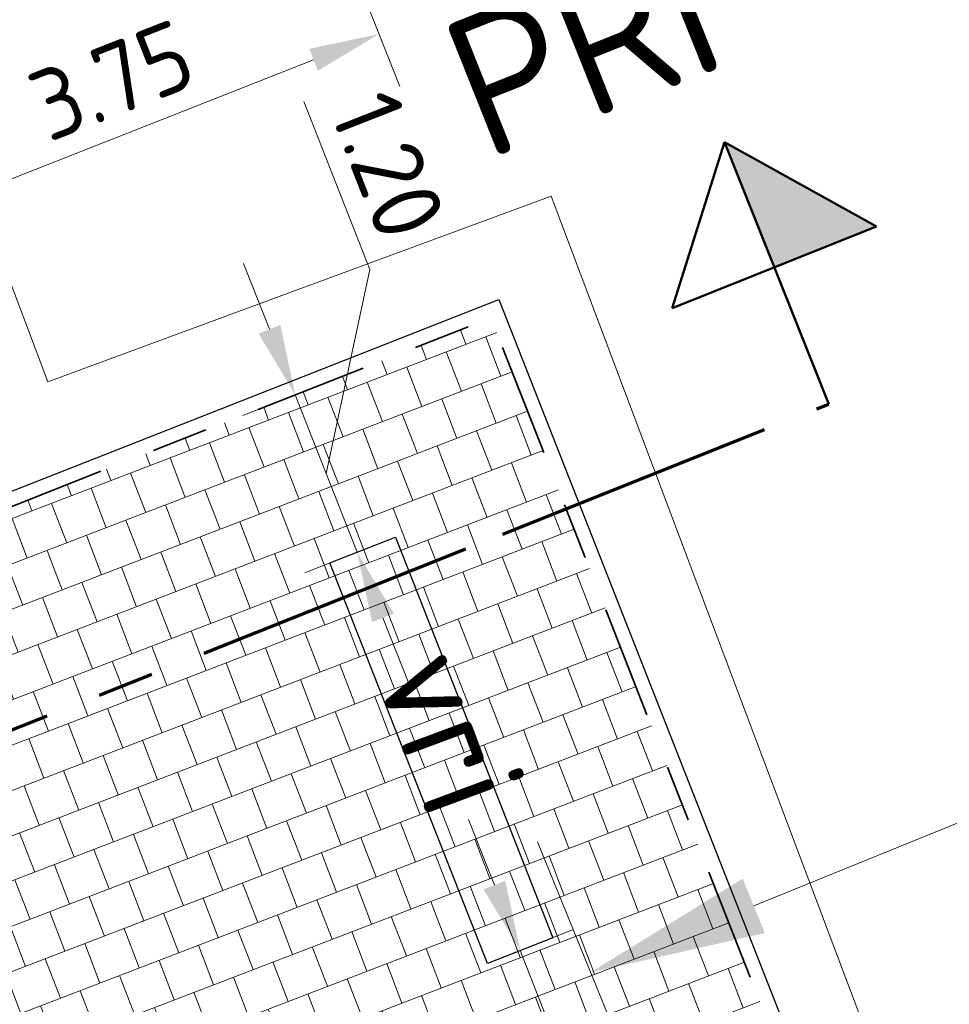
# Model space of a CAD drawing. Header units: metres. Extents: x 39929 to 50394, y 387420 to 399996.
# Tile 87 of 96: x 49109.46 to 49116.06, y 391683.71 to 391690.69. Entities that reach past the tile are written whole.
import ezdxf
from ezdxf.enums import TextEntityAlignment as Align

# ---------------------------------------------------------------- set-up
doc = ezdxf.new("R2010")
doc.units = ezdxf.units.M
for name, pattern in [('CENTER2', [28.575000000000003, 19.05, -3.175, 3.175, -3.175]), ('VH-OPSLUITBAND-SO', [10, 4, -2, 2, -2]), ('XX-CENTER', [8, 5, -1, 1, -1]), ('ZZ-CENTER-SO', [8, 5, -1, 1, -1])]:
    doc.linetypes.add(name, pattern=pattern)
for name, color, linetype, lineweight in [('N-WE-IE-MEUBILAIR-S', 7, 'Continuous', 25), ('N-WE-VH-KANTOPSLUITING_OPSLUITBAND_100X200-G', 150, 'VH-OPSLUITBAND-SO', 35), ('N-WE-VH-KANTVERHARDING-SD', 7, 'Continuous', 25), ('N-WE-VH-OPENVERHARDING_TEGEL-A', 7, 'Continuous', 18), ('Topo', 7, 'Continuous', 18), ('X-XX-AL-DWARSPROFIEL-G', 7, 'CENTER2', 80), ('X-XX-AL-GRENS_WERK-G', 7, 'ZZ-WERKGRENS-SO', 18), ('X-XX-AL-T18', 10, 'Continuous', 18), ('X-XX-AL-T25', 7, 'Continuous', 25), ('X-XX-AL-T50', 7, 'Continuous', 50), ('X-XX-AL-TEKENBLAD_KADER_BLAD4-VIEWPORT-G', 1, 'Continuous', 18), ('X-XX-AL-VERWIJZING_DOORSNEDE-G', 7, 'ZZ-CENTER-SO', 18), ('X-XX-AL_500-M', 7, 'Continuous', 18)]:
    doc.layers.add(name, color=color, linetype=linetype, lineweight=lineweight)
doc.layers.add('N-WE-VH-VERHARDING_ASFALT_FIETSPAD-A', color=151, linetype='Continuous', lineweight=18, transparency=0.25)
doc.styles.add('NLCS-ISO', font='NLCS-ISO.ttf')
doc.styles.add('NLCS-ISO-ANNOTATIVE-T25', font='NLCS-ISO.ttf', dxfattribs={"height": 2.5})
doc.linetypes.add('ZZ-WERKGRENS-SO', pattern='A,2,-3,[137,NLCS.SHX,S=0.05,R=0,X=-0.55,Y=-0.675],-3,2', length=10)
doc.dimstyles.new('NLCS-ANNOTATIVE-T25-PIJL_l2_h1', dxfattribs={"dimtxt": 2.5, "dimasz": 2.5, "dimexe": 2, "dimexo": 2, "dimgap": 0.7, "dimtad": 1, "dimzin": 0, "dimdsep": 46, "dimtxsty": 'NLCS-ISO-ANNOTATIVE-T25', "dimcen": 0, "dimdle": 2, "dimclrd": 256, "dimclre": 256, "dimclrt": 256, "dimadec": 1, "dimazin": 0, "dimtfac": 1, "dimtofl": 0, "dimtmove": 1, "dimatfit": 0, "dimfxl": 2, "dimfxlon": 1, "dimtfillclr": 256, "dimtolj": 1, "dimtzin": 0, "dimlwd": 18, "dimlwe": 18, "dimarcsym": 0})
picture_1 = doc.add_image_def('image1.tif', size_in_pixel=(8000, 10000))

# ---------------------------------------------------------------- blocks, each defined once
blk = doc.blocks.new('dwppijl2')
at = {"layer": 'X-XX-AL-DWARSPROFIEL-G', "linetype": 'Continuous'}
blk.add_hatch(color=256, dxfattribs=at).paths.add_polyline_path([(0.5920573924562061, 0.7918486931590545), (-1.060723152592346e-11, 0.7918486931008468), (-1.270225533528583e-10, 1.517450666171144)])
at = {"layer": 'X-XX-AL-VERWIJZING_DOORSNEDE-G', "linetype": 'Continuous', "lineweight": 50, "flags": 128}
for points in [[(-1.270225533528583e-10, 1.517450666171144), (-0.5920573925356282, 0.7918486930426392)], [(0, 0), (-1.270225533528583e-10, 1.517450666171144)], [(-1.270225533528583e-10, 1.517450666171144), (0.5920573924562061, 0.7918486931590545)], [(0.5920573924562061, 0.7918486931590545), (-0.5920573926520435, 0.7918486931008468)]]:
    blk.add_lwpolyline(points, dxfattribs=at)
blk = doc.blocks.new('*U309')
at = {"layer": 'X-XX-AL-VERWIJZING_DOORSNEDE-G', "color": 7, "linetype": 'XX-CENTER', "lineweight": 70, "ltscale": 2, "extrusion": (0.3704243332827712, -0.9288626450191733, 0)}
blk.add_lwpolyline([(6.17421978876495e-12, 0), (43.41213369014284, 0), (55.86487445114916, 0)], dxfattribs=at)
at = {"layer": 'X-XX-AL-T25', "color": 7, "linetype": 'Continuous', "lineweight": 25, "xscale": 6.590000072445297, "yscale": 6.590000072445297, "zscale": 6.590000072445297, "rotation": 21.74178939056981}
blk.add_blockref('dwppijl2', (51.89079504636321, 20.69370887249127), dxfattribs=at)
at = {"layer": 'X-XX-AL-T18', "style": 'NLCS-ISO'}
blk.add_attdef('777.07m.', (-0.1983268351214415, 1.104728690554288), '', height=1.8, rotation=21.74178629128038, dxfattribs=at)
at = {"layer": 'X-XX-AL-T50', "style": 'NLCS-ISO'}
blk.add_attdef('77', text='', height=5, rotation=21.74178629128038, dxfattribs=at).set_placement((46.3344300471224, 34.62664854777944), align=Align.MIDDLE_CENTER)
blk = doc.blocks.new('*D319')
at = {"layer": 'Defpoints', "color": 0, "transparency": 16777216}
for p in [(49127.38865326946, 391689.5822595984), (49129.17749122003, 391685.1879212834), (49115.29866445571, 391679.5381578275)]:
    blk.add_point(p, dxfattribs=at)
at = {"layer": 'X-XX-AL_500-M', "lineweight": 18, "transparency": 16777216}
for p, q in [((49127.76568838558, 391688.6560606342), (49127.01161815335, 391690.5084585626)), ((49114.66757521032, 391684.4037900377), (49126.23090456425, 391689.1109657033)), ((49113.88686162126, 391683.0062971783), (49113.13279138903, 391684.8586951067))]:
    blk.add_line(p, q, dxfattribs=at)
at = {"layer": 'X-XX-AL_500-M', "transparency": 16777216}
for points in [[(49126.15235558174, 391689.3039238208), (49126.30945354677, 391688.9180075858), (49127.38865326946, 391689.5822595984)], [(49114.58902622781, 391684.5967481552), (49114.74612419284, 391684.2108319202), (49113.50982650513, 391683.9324961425)]]:
    blk.add_solid(points, dxfattribs=at)
at = {"layer": 'X-XX-AL_500-M', "transparency": 16777216, "insert": (49120.08163064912, 391687.6604218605), "char_height": 1.25, "attachment_point": 5, "rotation": 22.15015140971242, "style": 'NLCS-ISO-ANNOTATIVE-T25'}
blk.add_mtext('\\A1;15.00', dxfattribs=at)
blk = doc.blocks.new('*D455')
at = {"layer": 'Defpoints', "color": 0, "transparency": 16777216}
for p in [(49113.00971209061, 391684.0866590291), (49113.44915748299, 391682.9700177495), (49113.44915748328, 391682.9700177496)]:
    blk.add_point(p, dxfattribs=at)
at = {"layer": 'X-XX-AL_500-M', "lineweight": 18, "transparency": 16777216}
for p, q in [((49112.82660984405, 391684.551926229), (49112.64350759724, 391685.0171934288)), ((49113.00971209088, 391684.0866590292), (49113.38192585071, 391684.2331408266)), ((49113.00971209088, 391684.0866590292), (49113.44915748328, 391682.9700177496)), ((49113.22943478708, 391683.5283383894), (49114.30727737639, 391683.1379291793)), ((49113.44915748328, 391682.9700177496), (49113.82137124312, 391683.116499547)), ((49114.30727737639, 391683.1379291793), (49114.77601912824, 391681.9468451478)), ((49113.63225973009, 391682.5047505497), (49113.8153619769, 391682.0394833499))]:
    blk.add_line(p, q, dxfattribs=at)
at = {"layer": 'X-XX-AL_500-M', "transparency": 16777216}
for points in [[(49112.90415437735, 391684.5824432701), (49112.74906531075, 391684.5214091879), (49113.00971209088, 391684.0866590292)], [(49113.70980426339, 391682.5352675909), (49113.55471519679, 391682.4742335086), (49113.44915748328, 391682.9700177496)]]:
    blk.add_solid(points, dxfattribs=at)
at = {"layer": 'X-XX-AL_500-M', "transparency": 16777216, "insert": (49114.90455666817, 391682.685206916), "char_height": 0.5, "attachment_point": 5, "rotation": 291.48172811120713, "style": 'NLCS-ISO-ANNOTATIVE-T25'}
blk.add_mtext('\\A1;1.20', dxfattribs=at)
blk = doc.blocks.new('*D454')
at = {"layer": 'Defpoints', "color": 0, "transparency": 16777216}
for p in [(49111.41307403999, 391688.0298857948), (49111.85251943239, 391686.9132445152), (49111.85251943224, 391686.9132445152)]:
    blk.add_point(p, dxfattribs=at)
at = {"layer": 'X-XX-AL_500-M', "lineweight": 18, "transparency": 16777216}
for p, q in [((49111.94340782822, 391688.9190318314), (49111.47466607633, 391690.1101158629)), ((49111.22997179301, 391688.4951529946), (49111.04686954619, 391688.9604201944)), ((49111.63279673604, 391687.471565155), (49111.94340782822, 391688.9190318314)), ((49111.41307403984, 391688.0298857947), (49111.04086028, 391687.8834039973)), ((49111.41307403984, 391688.0298857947), (49111.85251943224, 391686.9132445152)), ((49111.85251943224, 391686.9132445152), (49111.4803056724, 391686.7667627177)), ((49112.03562167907, 391686.4479773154), (49112.21872392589, 391685.9827101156))]:
    blk.add_line(p, q, dxfattribs=at)
at = {"layer": 'X-XX-AL_500-M', "transparency": 16777216}
for points in [[(49111.30751632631, 391688.5256700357), (49111.15242725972, 391688.4646359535), (49111.41307403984, 391688.0298857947)], [(49112.11316621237, 391686.4784943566), (49111.95807714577, 391686.4174602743), (49111.85251943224, 391686.9132445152)]]:
    blk.add_solid(points, dxfattribs=at)
at = {"layer": 'X-XX-AL_500-M', "transparency": 16777216, "insert": (49112.0719453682, 391689.6573935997), "char_height": 0.5, "attachment_point": 5, "rotation": 291.4817281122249, "style": 'NLCS-ISO-ANNOTATIVE-T25'}
blk.add_mtext('\\A1;1.20', dxfattribs=at)
blk = doc.blocks.new('*D465')
at = {"layer": 'Defpoints', "color": 0, "transparency": 16777216}
for p in [(49112.00868512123, 391690.5898289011), (49112.80115152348, 391688.5761527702), (49109.28991154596, 391687.1943318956)]:
    blk.add_point(p, dxfattribs=at)
at = {"layer": 'X-XX-AL_500-M', "lineweight": 18, "transparency": 16777216}
for p, q in [((49112.15516691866, 391690.2176151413), (49111.86220332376, 391690.962042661)), ((49108.96271234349, 391689.3911102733), (49111.54341792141, 391690.4067266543)), ((49108.64392694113, 391688.8357942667), (49108.35096334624, 391689.5802217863))]:
    blk.add_line(p, q, dxfattribs=at)
at = {"layer": 'X-XX-AL_500-M', "transparency": 16777216}
for points in [[(49111.51290088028, 391690.4842711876), (49111.57393496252, 391690.329182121), (49112.00868512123, 391690.5898289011)], [(49108.93219530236, 391689.4686548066), (49108.99322938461, 391689.31356574), (49108.4974451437, 391689.2080080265)]]:
    blk.add_solid(points, dxfattribs=at)
at = {"layer": 'X-XX-AL_500-M', "transparency": 16777216, "insert": (49110.11024537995, 391690.2618268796), "char_height": 0.5, "attachment_point": 5, "rotation": 21.481728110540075, "style": 'NLCS-ISO-ANNOTATIVE-T25'}
blk.add_mtext('\\A1;3.75', dxfattribs=at)

msp = doc.modelspace()

# ---------------------------------------------------------------- hatches: boundary and pattern name
at = {"layer": 'N-WE-VH-OPENVERHARDING_TEGEL-A', "true_color": 0xffffff}
h = msp.add_hatch(dxfattribs=at)
h.set_pattern_fill('AVH-TEGEL_300X300_HALFST', angle=111, style=0, pattern_type=2)
h.set_pattern_definition([(111, (49110.42392703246, 391682.4019247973), (-0.2475474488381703, 0.2263189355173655), [0.3, -0.3]), (201, (49110.42392703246, 391682.4019247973), (0.1075103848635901, -0.2800741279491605), [])])
edge = h.paths.add_edge_path()
edge.add_line((49103.22862879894, 391702.3296771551), (49102.91255081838, 391701.9740167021))
edge.add_arc((49104.34483008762, 391700.6953548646), 1.919999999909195, 138.243238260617, 202.0587737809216)
edge.add_line((49102.5653758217, 391699.9742844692), (49105.50324009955, 391692.7242362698))
edge.add_line((49105.50324009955, 391692.7242362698), (49107.05745089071, 391688.7997040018))
edge.add_line((49107.05745089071, 391688.7997040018), (49109.6614250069, 391682.0977016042))
edge.add_line((49109.6614250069, 391682.0977016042), (49110.42392683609, 391682.4019252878))
edge.add_line((49110.42392683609, 391682.4019252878), (49111.81429944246, 391678.9289512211))
edge.add_line((49111.81429944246, 391678.9289512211), (49111.84392692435, 391678.8386061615))
edge.add_line((49111.84392692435, 391678.8386061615), (49112.79082911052, 391679.0035342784))
edge.add_line((49112.79082911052, 391679.0035342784), (49113.03695719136, 391679.1020270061))
edge.add_line((49113.03695719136, 391679.1020270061), (49111.75609714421, 391682.3028280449))
edge.add_line((49111.75609714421, 391682.3028280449), (49114.7994095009, 391683.5004996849))
edge.add_line((49114.7994095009, 391683.5004996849), (49112.80212866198, 391688.57563819))
edge.add_line((49112.80212866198, 391688.57563819), (49109.28991154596, 391687.1943318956))
edge.add_line((49109.28991154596, 391687.1943318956), (49103.22862879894, 391702.3296771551))
at = {"layer": 'N-WE-VH-VERHARDING_ASFALT_FIETSPAD-A', "transparency": 33554508}
h = msp.add_hatch(dxfattribs=at)
h.set_pattern_fill('ANSI37', color=256, scale=0.2)
h.set_pattern_definition([(45, (0, 0), (-0.4490128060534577, 0.4490128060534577), []), (135, (0, 0), (-0.4490128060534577, -0.4490128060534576), [])])
edge = h.paths.add_edge_path()
edge.add_line((49100.16, 391681.611), (49103.225, 391679.18))
edge.add_line((49103.225, 391679.18), (49103.809, 391679.601))
edge.add_line((49103.809, 391679.601), (49105.835, 391680.466))
edge.add_line((49105.835, 391680.466), (49106.319, 391680.425))
edge.add_line((49106.319, 391680.425), (49107.032, 391680.243))
edge.add_line((49107.032, 391680.243), (49107.26099999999, 391680.063))
edge.add_line((49107.26099999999, 391680.063), (49107.68700000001, 391678.753))
edge.add_line((49107.68700000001, 391678.753), (49107.746, 391678.354))
edge.add_line((49107.746, 391678.354), (49110.98606585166, 391678.6939443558))
edge.add_line((49110.98606585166, 391678.6939443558), (49110.68199999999, 391679.3320000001))
edge.add_line((49110.68199999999, 391679.3320000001), (49109.633, 391681.9500000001))
edge.add_line((49109.633, 391681.9500000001), (49102.41599999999, 391700.128))
edge.add_line((49102.41599999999, 391700.128), (49102.318, 391700.559))
edge.add_arc((49057.30469114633, 391708.569141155), 45.7204586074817, 349.9098088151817, 351.1840741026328)
edge.add_arc((49053.71383989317, 391743.8632611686), 64.56022579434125, 319.0635371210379, 320.3378024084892)
edge.add_line((49103.41364659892, 391702.6570484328), (49099.648, 391698.439))
edge.add_line((49099.648, 391698.439), (49100.495, 391697.975))
edge.add_line((49100.495, 391697.975), (49103.2115, 391691.1175))
edge.add_line((49103.2115, 391691.1175), (49105.928, 391684.26))
edge.add_line((49105.928, 391684.26), (49105.626, 391683.704))
edge.add_line((49105.626, 391683.704), (49100.776, 391681.352))
edge.add_line((49100.776, 391681.352), (49100.16, 391681.611))
at = {"layer": 'X-XX-AL-TEKENBLAD_KADER_BLAD4-VIEWPORT-G'}
h = msp.add_hatch(dxfattribs=at)
h.set_pattern_fill('ANSI31', color=256, scale=10)
h.set_pattern_definition([(45, (0, 0), (-22.45064030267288, 22.45064030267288), [])])
h.paths.add_polyline_path([(48854.833, 391541.357), (49369.956, 391541.357), (49369.956, 391845.8535), (48854.833, 391845.8535)])

# ---------------------------------------------------------------- linework, layer by layer
at = {"layer": 'N-WE-IE-MEUBILAIR-S', "flags": 128}
msp.add_lwpolyline([(49112.77707849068, 391683.9951079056), (49111.65868843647, 391686.8369638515), (49112.12395563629, 391687.0200660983), (49113.24234569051, 391684.1782101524)], close=True, dxfattribs=at)
at = {"layer": 'N-WE-VH-KANTOPSLUITING_OPSLUITBAND_100X200-G', "ltscale": 0.2, "flags": 128}
msp.add_lwpolyline([(49109.28991154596, 391687.1943318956), (49112.80115152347, 391688.5761527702), (49114.79843236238, 391683.5010142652), (49111.75512000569, 391682.3033426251), (49113.03544242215, 391679.1038850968)], dxfattribs=at)
at = {"layer": 'N-WE-VH-KANTVERHARDING-SD', "flags": 128}
msp.add_lwpolyline([(49103.30284163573, 391702.412805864), (49106.98752218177, 391693.31976785), (49108.54594879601, 391689.3845902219), (49109.34673999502, 391687.3241614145), (49112.85758451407, 391688.7058266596), (49114.9281062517, 391683.4445812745), (49111.885115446, 391682.2476513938)], dxfattribs=at)
at = {"layer": 'X-XX-AL-GRENS_WERK-G', "ltscale": 0.5, "flags": 128}
msp.add_lwpolyline([(48919.77389877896, 391603.5003030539), (48940.82917657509, 391608.7868358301), (48963.19568243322, 391616.078825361), (48995.1966994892, 391628.0438436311), (49016.45438758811, 391636.4107917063), (49014.42537732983, 391643.4133770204), (49027.88266925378, 391646.6143490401), (49037.48611461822, 391649.7921491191), (49044.791119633, 391652.3698739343), (49054.29389823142, 391658.9117400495), (49059.95168818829, 391662.2293724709), (49069.61461415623, 391666.1248469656), (49073.65553952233, 391669.1681503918), (49077.47460665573, 391674.1510425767), (49079.80747926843, 391682.0433834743), (49080.15119173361, 391688.8781534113), (49079.50195473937, 391692.6391864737), (49076.0838924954, 391696.1520305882), (49079.19691413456, 391701.0618245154), (49081.7174967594, 391700.0499762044), (49087.04508204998, 391700.1645244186), (49091.81891070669, 391701.9018539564), (49101.38969118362, 391709.6385970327), (49105.85799531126, 391703.758404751), (49104.23489230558, 391702.4601755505), (49109.65795795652, 391688.1224320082), (49113.22878246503, 391689.4397468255), (49115.8880619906, 391682.3871937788), (49116.3544387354, 391681.0925332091), (49130.9814387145, 391687.0872737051), (49145.07376550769, 391693.2347474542), (49155.05435619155, 391697.000439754), (49192.27983007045, 391708.0593709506), (49219.17294240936, 391719.0039610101), (49237.72681943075, 391725.9608029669), (49253.19400660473, 391732.3182875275), (49256.72664317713, 391723.459814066), (49245.44432779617, 391718.7773633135), (49198.18634657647, 391697.0027314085), (49180.64848957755, 391689.2448250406), (49152.79785945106, 391676.3319039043), (49126.14964434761, 391664.793961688), (49128.82298923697, 391657.11916231), (49125.97612594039, 391655.8715980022), (49125.17412668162, 391652.8169536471), (49126.70174932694, 391649.3804796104), (49122.88269271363, 391646.7458430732), (49119.80834293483, 391650.7932501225), (49116.23752894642, 391652.3587607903), (49113.52599612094, 391651.3469055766), (49116.84886204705, 391633.6751705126), (49116.92350210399, 391626.3195530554), (49115.09035492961, 391620.7448203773), (49112.14967344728, 391614.5400759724), (49102.5762524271, 391604.850139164), (49098.24161659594, 391600.6499988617), (49091.52007695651, 391597.614447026), (49086.87991659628, 391602.4827909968), (49090.37435471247, 391605.8429018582), (49088.84673206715, 391607.6184095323), (49097.85967411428, 391617.0348042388), (49099.1008661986, 391620.1658117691), (49098.6998087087, 391624.8653532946), (49096.77119169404, 391629.3900457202), (49091.78529901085, 391635.6967066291), (49075.01287342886, 391629.4908716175), (49064.07126176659, 391626.1880383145), (49063.3615691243, 391630.8831414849), (49036.7747880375, 391624.517643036), (49021.17392204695, 391620.9007633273), (49006.89202318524, 391617.1844382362), (48987.89112638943, 391611.5612494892), (48972.48405102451, 391607.2984959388), (48949.89559225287, 391601.578540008), (48921.84088943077, 391594.7522991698), (48919.77389877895, 391603.5003030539)], dxfattribs=at)

# ---------------------------------------------------------------- block references
at = {"layer": 'X-XX-AL-T18'}
ref = msp.add_blockref('*U309', (49104.8215945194, 391683.8256873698, 2.029813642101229), dxfattribs=dict(at, xscale=0.2, yscale=0.2, zscale=0.2))
ref.add_attrib('77', 'PRI-4', dxfattribs={"layer": 'X-XX-AL-T50', "height": 1, "rotation": 21.74178629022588, "style": 'NLCS-ISO'}).set_placement((49114.08848052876, 391690.7510170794, 2.029813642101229), align=Align.MIDDLE_CENTER)

# ---------------------------------------------------------------- texts
at = {"layer": 'N-WE-IE-MEUBILAIR-S', "style": 'NLCS-ISO'}
msp.add_text('vri', height=0.75, rotation=290.428074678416, dxfattribs=at).set_placement((49112.51766076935, 391685.6533041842), align=Align.MIDDLE_CENTER)

# ---------------------------------------------------------------- dimensions: what is measured, and where the dimension line sits
at = {"layer": 'X-XX-AL_500-M'}
for p1, p2, distance, override, picture, middle in [((49109.28991154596, 391687.1943318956), (49112.80115152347, 391688.5761527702), 2.1639996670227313, {"dimrnd": 0.05}, '*D465', (49110.11024537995, 391690.2618268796)), ((49115.29866445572, 391679.5381578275), (49129.17749122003, 391685.1879212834), 4.744486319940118, {"dimrnd": 0.5}, '*D319', (49120.08163064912, 391687.6604218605))]:
    dim = msp.add_aligned_dim(p1=p1, p2=p2, distance=distance, dimstyle='NLCS-ANNOTATIVE-T25-PIJL_l2_h1', override=override, dxfattribs=at)
    dim.commit()
    dim.dimension.update_dxf_attribs({"geometry": picture, "text_midpoint": middle})
for base, p1, p2, picture, middle in [((49111.85251943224, 391686.9132445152), (49111.41307403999, 391688.0298857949), (49111.85251943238, 391686.9132445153), '*D454', (49111.89213919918, 391689.0493066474)), ((49113.44915748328, 391682.9700177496), (49113.0097120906, 391684.086659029), (49113.44915748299, 391682.9700177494), '*D455', (49114.3585460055, 391683.0076543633))]:
    dim = msp.add_linear_dim(base=base, p1=p1, p2=p2, angle=291.48172811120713, dimstyle='NLCS-ANNOTATIVE-T25-PIJL_l2_h1', override={"dimrnd": 0.05}, dxfattribs=at)
    dim.commit()
    dim.dimension.update_dxf_attribs({"geometry": picture, "text_midpoint": middle, "dimtype": 161})

# ---------------------------------------------------------------- pictures from other files: only their frames are drawn
at = {"layer": 'Topo'}
image = msp.add_image(picture_1, insert=(40047.86251047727, 387419.719072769), size_in_units=(9985.02425296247, 12481.280316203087), rotation=0.547019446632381, dxfattribs=dict(at, brightness=90, contrast=40))
image.dxf.flags = 7

doc.saveas('drawing.dxf')
